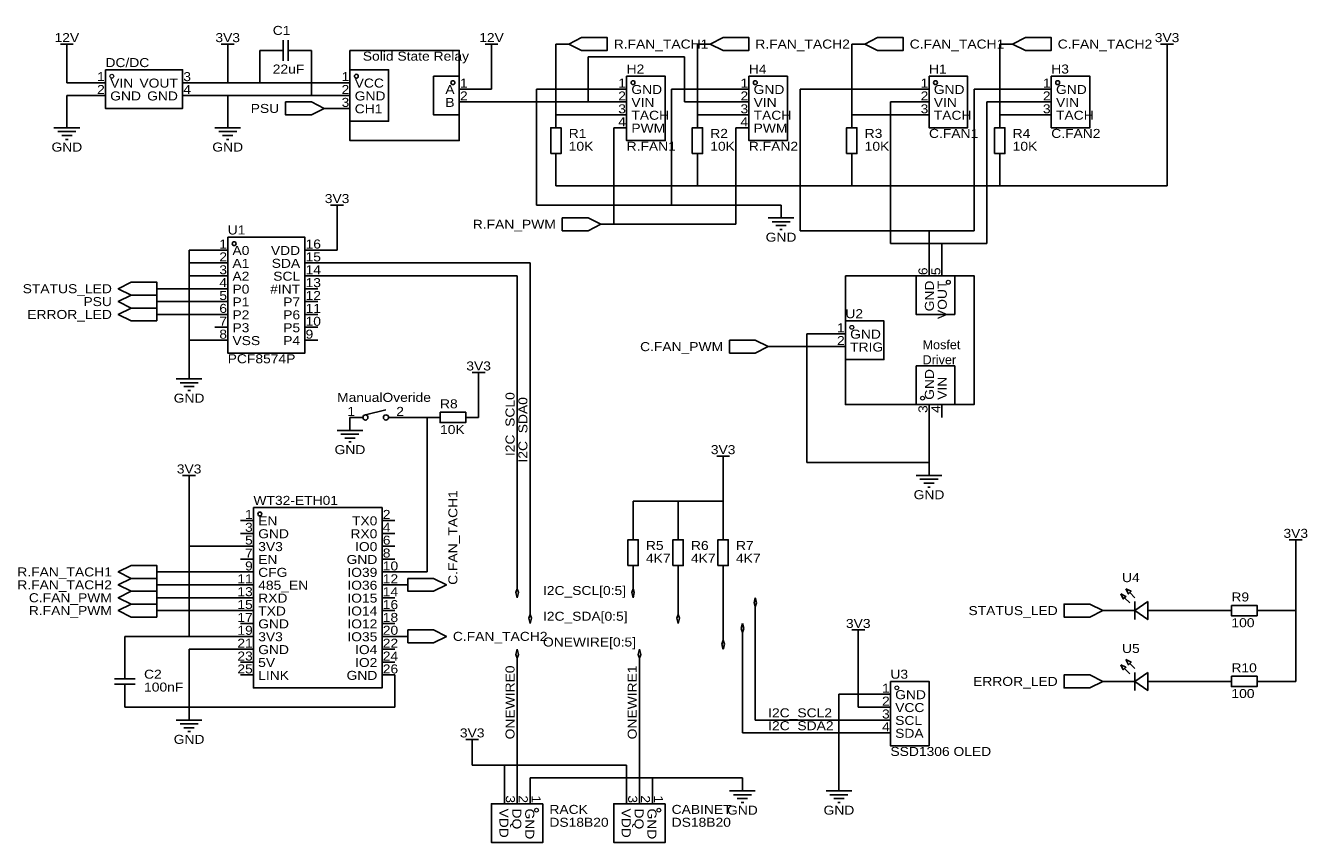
# Model space of a CAD drawing. Header units: millimetres. Extents: x 2 to 255, y 43 to 204.
import ezdxf
from ezdxf.enums import TextEntityAlignment as Align

# ---------------------------------------------------------------- set-up
doc = ezdxf.new("R2010")
doc.units = ezdxf.units.MM
doc.header["$MEASUREMENT"] = 0
doc.styles.get("Standard").update_dxf_attribs({"font": 'arial.ttf'})

msp = doc.modelspace()

# ---------------------------------------------------------------- linework, layer by layer
at = {"color": 1, "true_color": 0xa00000}
for points in [[(8.89, 200.66), (11.43, 200.66)], [(10.16, 200.66), (10.16, 199.39)], [(40.64, 200.66), (43.18, 200.66)], [(41.91, 200.66), (41.91, 199.39)], [(52.83, 197.36), (52.83, 201.42)], [(53.85, 201.42), (53.85, 197.36)], [(92.71, 200.66), (95.25, 200.66)], [(93.98, 200.66), (93.98, 199.39)], [(226.06, 200.66), (228.6, 200.66)], [(227.33, 200.66), (227.33, 199.39)], [(50.8, 199.39), (52.83, 199.39)], [(53.85, 199.39), (55.88, 199.39)], [(7.62, 184.15), (12.7, 184.15)], [(8.38, 183.39), (11.94, 183.39)], [(9.14, 182.63), (11.18, 182.63)], [(39.37, 184.15), (44.45, 184.15)], [(40.13, 183.39), (43.69, 183.39)], [(40.89, 182.63), (42.93, 182.63)], [(9.91, 181.86), (10.41, 181.86)], [(41.66, 181.86), (42.16, 181.86)], [(62.23, 168.91), (64.77, 168.91)], [(63.5, 168.91), (63.5, 167.64)], [(148.59, 166.37), (153.67, 166.37)], [(149.35, 165.61), (152.91, 165.61)], [(150.11, 164.85), (152.15, 164.85)], [(150.88, 164.08), (151.38, 164.08)], [(31.75, 134.62), (36.83, 134.62)], [(90.17, 135.89), (92.71, 135.89)], [(91.44, 135.89), (91.44, 134.62)], [(32.51, 133.86), (36.07, 133.86)], [(33.27, 133.1), (35.31, 133.1)], [(34.04, 132.33), (34.54, 132.33)], [(73.15, 128.52), (69.09, 127.51)], [(63.5, 124.46), (68.58, 124.46)], [(64.26, 123.7), (67.82, 123.7)], [(65.02, 122.94), (67.06, 122.94)], [(65.79, 122.17), (66.29, 122.17)], [(138.43, 119.38), (140.97, 119.38)], [(139.7, 119.38), (139.7, 118.11)], [(33.02, 115.57), (35.56, 115.57)], [(34.29, 115.57), (34.29, 114.3)], [(177.8, 115.57), (182.88, 115.57)], [(178.56, 114.81), (182.12, 114.81)], [(179.32, 114.05), (181.36, 114.05)], [(180.09, 113.28), (180.59, 113.28)], [(251.46, 102.87), (254, 102.87)], [(252.73, 102.87), (252.73, 101.6)], [(219.96, 90.42), (218.95, 91.44)], [(220.98, 91.44), (219.96, 92.46)], [(220.98, 88.9), (219.71, 88.9)], [(220.98, 90.68), (220.98, 87.12)], [(224.79, 88.9), (223.52, 88.9)], [(165.1, 85.09), (167.64, 85.09)], [(166.37, 85.09), (166.37, 83.82)], [(220.98, 77.47), (219.96, 78.49)], [(21.59, 75.44), (21.59, 77.47)], [(219.96, 76.45), (218.95, 77.47)], [(220.98, 76.71), (220.98, 73.15)], [(19.56, 75.44), (23.62, 75.44)], [(23.62, 74.42), (19.56, 74.42)], [(21.59, 72.39), (21.59, 74.42)], [(220.98, 74.93), (219.71, 74.93)], [(224.79, 74.93), (223.52, 74.93)], [(31.75, 67.31), (36.83, 67.31)], [(32.51, 66.55), (36.07, 66.55)], [(33.27, 65.79), (35.31, 65.79)], [(34.04, 65.02), (34.54, 65.02)], [(88.9, 63.5), (91.44, 63.5)], [(90.17, 63.5), (90.17, 62.23)], [(140.97, 53.34), (146.05, 53.34)], [(160.02, 53.34), (165.1, 53.34)], [(141.73, 52.58), (145.29, 52.58)], [(142.49, 51.82), (144.53, 51.82)], [(143.26, 51.05), (143.76, 51.05)], [(160.78, 52.58), (164.34, 52.58)], [(161.54, 51.82), (163.58, 51.82)], [(162.31, 51.05), (162.81, 51.05)]]:
    msp.add_lwpolyline(points, dxfattribs=at)
at = {"color": 1, "true_color": 0x880000}
for points in [[(106.68, 200.66), (109.22, 200.66)], [(134.62, 200.66), (137.16, 200.66)], [(165.1, 200.66), (167.64, 200.66)], [(194.31, 200.66), (196.85, 200.66)], [(10.16, 198.12), (10.16, 199.39)], [(41.91, 198.12), (41.91, 199.39)], [(48.26, 199.39), (50.8, 199.39)], [(58.42, 199.39), (55.88, 199.39)], [(93.98, 198.12), (93.98, 199.39)], [(227.33, 198.12), (227.33, 199.39)], [(15.24, 193.04), (17.78, 193.04)], [(35.56, 193.04), (33.02, 193.04)], [(63.5, 193.04), (66.04, 193.04)], [(15.24, 190.5), (17.78, 190.5)], [(35.56, 190.5), (33.02, 190.5)], [(63.5, 190.5), (66.04, 190.5)], [(90.17, 191.77), (87.63, 191.77)], [(118.11, 191.77), (120.65, 191.77)], [(142.24, 191.77), (144.78, 191.77)], [(177.8, 191.77), (180.34, 191.77)], [(201.93, 191.77), (204.47, 191.77)], [(63.5, 187.96), (60.96, 187.96)], [(63.5, 187.96), (66.04, 187.96)], [(90.17, 189.23), (87.63, 189.23)], [(118.11, 189.23), (120.65, 189.23)], [(142.24, 189.23), (144.78, 189.23)], [(177.8, 189.23), (180.34, 189.23)], [(201.93, 189.23), (204.47, 189.23)], [(10.16, 186.69), (10.16, 184.15)], [(41.91, 186.69), (41.91, 184.15)], [(106.68, 186.69), (106.68, 184.15)], [(118.11, 186.69), (120.65, 186.69)], [(134.62, 186.69), (134.62, 184.15)], [(142.24, 186.69), (144.78, 186.69)], [(165.1, 186.69), (165.1, 184.15)], [(177.8, 186.69), (180.34, 186.69)], [(194.31, 186.69), (194.31, 184.15)], [(201.93, 186.69), (204.47, 186.69)], [(118.11, 184.15), (120.65, 184.15)], [(142.24, 184.15), (144.78, 184.15)], [(106.68, 176.53), (106.68, 179.07)], [(134.62, 176.53), (134.62, 179.07)], [(165.1, 176.53), (165.1, 179.07)], [(194.31, 176.53), (194.31, 179.07)], [(63.5, 166.37), (63.5, 167.64)], [(151.13, 168.91), (151.13, 166.37)], [(118.11, 165.1), (115.57, 165.1)], [(39.37, 160.02), (41.91, 160.02)], [(59.69, 160.02), (57.15, 160.02)], [(39.37, 157.48), (41.91, 157.48)], [(59.69, 157.48), (57.15, 157.48)], [(180.34, 157.48), (180.34, 154.94)], [(182.88, 157.48), (182.88, 154.94)], [(39.37, 154.94), (41.91, 154.94)], [(59.69, 154.94), (57.15, 154.94)], [(30.48, 152.4), (27.94, 152.4)], [(39.37, 152.4), (41.91, 152.4)], [(59.69, 152.4), (57.15, 152.4)], [(30.48, 149.86), (27.94, 149.86)], [(39.37, 149.86), (41.91, 149.86)], [(59.69, 149.86), (57.15, 149.86)], [(30.48, 147.32), (27.94, 147.32)], [(39.37, 147.32), (41.91, 147.32)], [(59.69, 147.32), (57.15, 147.32)], [(39.37, 144.78), (41.91, 144.78)], [(59.69, 144.78), (57.15, 144.78)], [(39.37, 142.24), (41.91, 142.24)], [(59.69, 142.24), (57.15, 142.24)], [(161.29, 143.51), (163.83, 143.51)], [(151.13, 140.97), (148.59, 140.97)], [(161.29, 140.97), (163.83, 140.97)], [(34.29, 137.16), (34.29, 134.62)], [(91.44, 133.35), (91.44, 134.62)], [(180.34, 127), (180.34, 129.54)], [(182.88, 127), (182.88, 129.54)], [(66.04, 127), (68.58, 127)], [(66.04, 127), (66.04, 124.46)], [(76.2, 127), (73.66, 127)], [(81.28, 127), (83.82, 127)], [(91.44, 127), (88.9, 127)], [(139.7, 116.84), (139.7, 118.11)], [(180.34, 118.11), (180.34, 115.57)], [(34.29, 113.03), (34.29, 114.3)], [(44.45, 106.68), (46.99, 106.68)], [(74.93, 106.68), (72.39, 106.68)], [(44.45, 104.14), (46.99, 104.14)], [(74.93, 104.14), (72.39, 104.14)], [(121.92, 105.41), (121.92, 102.87)], [(130.81, 105.41), (130.81, 102.87)], [(139.7, 105.41), (139.7, 102.87)], [(44.45, 101.6), (46.99, 101.6)], [(74.93, 101.6), (72.39, 101.6)], [(252.73, 100.33), (252.73, 101.6)], [(44.45, 99.06), (46.99, 99.06)], [(74.93, 99.06), (72.39, 99.06)], [(30.48, 96.52), (27.94, 96.52)], [(44.45, 96.52), (46.99, 96.52)], [(74.93, 96.52), (72.39, 96.52)], [(121.92, 95.25), (121.92, 97.79)], [(130.81, 95.25), (130.81, 97.79)], [(139.7, 95.25), (139.7, 97.79)], [(30.48, 93.98), (27.94, 93.98)], [(44.45, 93.98), (46.99, 93.98)], [(74.93, 93.98), (72.39, 93.98)], [(74.93, 93.98), (77.47, 93.98)], [(30.48, 91.44), (27.94, 91.44)], [(44.45, 91.44), (46.99, 91.44)], [(74.93, 91.44), (72.39, 91.44)], [(30.48, 88.9), (27.94, 88.9)], [(44.45, 88.9), (46.99, 88.9)], [(74.93, 88.9), (72.39, 88.9)], [(217.17, 88.9), (214.63, 88.9)], [(217.17, 88.9), (219.71, 88.9)], [(227.33, 88.9), (224.79, 88.9)], [(237.49, 88.9), (240.03, 88.9)], [(247.65, 88.9), (245.11, 88.9)], [(44.45, 86.36), (46.99, 86.36)], [(74.93, 86.36), (72.39, 86.36)], [(44.45, 83.82), (46.99, 83.82)], [(74.93, 83.82), (72.39, 83.82)], [(74.93, 83.82), (77.47, 83.82)], [(166.37, 82.55), (166.37, 83.82)], [(44.45, 81.28), (46.99, 81.28)], [(74.93, 81.28), (72.39, 81.28)], [(21.59, 80.01), (21.59, 77.47)], [(44.45, 78.74), (46.99, 78.74)], [(74.93, 78.74), (72.39, 78.74)], [(44.45, 76.2), (46.99, 76.2)], [(74.93, 76.2), (72.39, 76.2)], [(217.17, 74.93), (214.63, 74.93)], [(217.17, 74.93), (219.71, 74.93)], [(227.33, 74.93), (224.79, 74.93)], [(237.49, 74.93), (240.03, 74.93)], [(247.65, 74.93), (245.11, 74.93)], [(21.59, 69.85), (21.59, 72.39)], [(170.18, 72.39), (172.72, 72.39)], [(34.29, 69.85), (34.29, 67.31)], [(170.18, 69.85), (172.72, 69.85)], [(170.18, 67.31), (172.72, 67.31)], [(170.18, 64.77), (172.72, 64.77)], [(90.17, 60.96), (90.17, 62.23)], [(143.51, 55.88), (143.51, 53.34)], [(162.56, 55.88), (162.56, 53.34)], [(96.52, 53.34), (96.52, 50.8)], [(99.06, 53.34), (99.06, 50.8)], [(101.6, 53.34), (101.6, 50.8)], [(120.65, 53.34), (120.65, 50.8)], [(123.19, 53.34), (123.19, 50.8)], [(125.73, 53.34), (125.73, 50.8)]]:
    msp.add_lwpolyline(points, dxfattribs=at)
at = {"color": 1, "true_color": 0x008800}
for points in [[(106.68, 186.69), (106.68, 200.66)], [(134.62, 200.66), (134.62, 186.69)], [(165.1, 186.69), (165.1, 200.66)], [(194.31, 200.66), (194.31, 186.69)], [(10.16, 193.04), (10.16, 198.12)], [(41.91, 198.12), (41.91, 193.04)], [(48.26, 199.39), (48.26, 193.04)], [(58.42, 199.39), (58.42, 190.5)], [(93.98, 198.12), (93.98, 191.77)], [(113.03, 198.12), (113.03, 189.23)], [(132.08, 198.12), (113.03, 198.12)], [(132.08, 189.23), (132.08, 198.12)], [(227.33, 172.72), (227.33, 198.12)], [(15.24, 193.04), (10.16, 193.04)], [(35.56, 193.04), (41.91, 193.04)], [(41.91, 193.04), (48.26, 193.04)], [(63.5, 193.04), (48.26, 193.04)], [(10.16, 190.5), (15.24, 190.5)], [(10.16, 186.69), (10.16, 190.5)], [(35.56, 190.5), (41.91, 190.5)], [(41.91, 186.69), (41.91, 190.5)], [(41.91, 190.5), (58.42, 190.5)], [(63.5, 190.5), (58.42, 190.5)], [(93.98, 191.77), (90.17, 191.77)], [(102.87, 191.77), (102.87, 168.91)], [(118.11, 191.77), (102.87, 191.77)], [(129.54, 191.77), (142.24, 191.77)], [(129.54, 191.77), (129.54, 168.91)], [(154.94, 163.83), (154.94, 191.77)], [(154.94, 191.77), (177.8, 191.77)], [(189.23, 191.77), (201.93, 191.77)], [(189.23, 163.83), (189.23, 191.77)], [(90.17, 189.23), (113.03, 189.23)], [(118.11, 189.23), (113.03, 189.23)], [(132.08, 189.23), (142.24, 189.23)], [(172.72, 161.29), (172.72, 189.23)], [(172.72, 189.23), (177.8, 189.23)], [(191.77, 189.23), (191.77, 161.29)], [(201.93, 189.23), (191.77, 189.23)], [(106.68, 186.69), (118.11, 186.69)], [(142.24, 186.69), (134.62, 186.69)], [(165.1, 186.69), (177.8, 186.69)], [(194.31, 186.69), (201.93, 186.69)], [(118.11, 165.1), (118.11, 184.15)], [(142.24, 184.15), (142.24, 165.1)], [(106.68, 172.72), (106.68, 176.53)], [(134.62, 172.72), (134.62, 176.53)], [(165.1, 172.72), (165.1, 176.53)], [(194.31, 176.53), (194.31, 172.72)], [(106.68, 172.72), (134.62, 172.72)], [(134.62, 172.72), (165.1, 172.72)], [(165.1, 172.72), (194.31, 172.72)], [(227.33, 172.72), (194.31, 172.72)], [(102.87, 168.91), (129.54, 168.91)], [(129.54, 168.91), (151.13, 168.91)], [(63.5, 166.37), (63.5, 160.02)], [(142.24, 165.1), (118.11, 165.1)], [(180.34, 163.83), (154.94, 163.83)], [(180.34, 163.83), (189.23, 163.83)], [(180.34, 157.48), (180.34, 163.83)], [(34.29, 160.02), (34.29, 157.48)], [(39.37, 160.02), (34.29, 160.02)], [(59.69, 160.02), (63.5, 160.02)], [(182.88, 161.29), (172.72, 161.29)], [(191.77, 161.29), (182.88, 161.29)], [(182.88, 161.29), (182.88, 157.48)], [(34.29, 157.48), (34.29, 154.94)], [(39.37, 157.48), (34.29, 157.48)], [(101.6, 157.48), (59.69, 157.48)], [(101.6, 157.48), (101.6, 88.9)], [(34.29, 142.24), (34.29, 154.94)], [(34.29, 154.94), (39.37, 154.94)], [(99.06, 154.94), (59.69, 154.94)], [(99.06, 93.98), (99.06, 154.94)], [(30.48, 152.4), (39.37, 152.4)], [(30.48, 149.86), (39.37, 149.86)], [(30.48, 147.32), (39.37, 147.32)], [(34.29, 142.24), (39.37, 142.24)], [(34.29, 137.16), (34.29, 142.24)], [(156.21, 118.11), (156.21, 143.51)], [(156.21, 143.51), (161.29, 143.51)], [(151.13, 140.97), (161.29, 140.97)], [(91.44, 127), (91.44, 133.35)], [(81.28, 127), (76.2, 127)], [(81.28, 96.52), (81.28, 127)], [(180.34, 127), (180.34, 118.11)], [(139.7, 110.49), (139.7, 116.84)], [(180.34, 118.11), (156.21, 118.11)], [(34.29, 101.6), (34.29, 113.03)], [(121.92, 110.49), (130.81, 110.49)], [(121.92, 110.49), (121.92, 105.41)], [(139.7, 110.49), (130.81, 110.49)], [(130.81, 105.41), (130.81, 110.49)], [(139.7, 105.41), (139.7, 110.49)], [(34.29, 101.6), (34.29, 83.82)], [(34.29, 101.6), (44.45, 101.6)], [(252.73, 88.9), (252.73, 100.33)], [(44.45, 96.52), (30.48, 96.52)], [(74.93, 96.52), (81.28, 96.52)], [(30.48, 93.98), (44.45, 93.98)], [(99.06, 93.98), (99.06, 93.22)], [(121.92, 95.25), (121.92, 93.98)], [(121.92, 93.98), (121.92, 93.22)], [(130.81, 95.25), (130.81, 88.9)], [(139.7, 95.25), (139.7, 83.82)], [(30.48, 91.44), (44.45, 91.44)], [(99.06, 93.22), (98.81, 92.46)], [(98.81, 92.46), (99.06, 91.44)], [(99.31, 92.46), (99.06, 93.22)], [(99.06, 91.44), (99.31, 92.46)], [(121.92, 93.22), (121.67, 92.46)], [(121.67, 92.46), (121.92, 91.44)], [(122.17, 92.46), (121.92, 93.22)], [(121.92, 91.44), (122.17, 92.46)], [(145.8, 90.42), (146.05, 91.44)], [(146.05, 91.44), (146.3, 90.42)], [(44.45, 88.9), (30.48, 88.9)], [(101.6, 88.9), (101.6, 88.14)], [(130.81, 88.9), (130.81, 88.14)], [(146.05, 89.66), (145.8, 90.42)], [(146.3, 90.42), (146.05, 89.66)], [(146.05, 88.9), (146.05, 89.66)], [(146.05, 67.31), (146.05, 88.9)], [(227.33, 88.9), (237.49, 88.9)], [(247.65, 88.9), (252.73, 88.9)], [(252.73, 74.93), (252.73, 88.9)], [(101.6, 88.14), (101.35, 87.38)], [(101.35, 87.38), (101.6, 86.36)], [(101.85, 87.38), (101.6, 88.14)], [(101.6, 86.36), (101.85, 87.38)], [(130.81, 88.14), (130.56, 87.38)], [(130.56, 87.38), (130.81, 86.36)], [(131.06, 87.38), (130.81, 88.14)], [(130.81, 86.36), (131.06, 87.38)], [(143.26, 85.34), (143.51, 86.36)], [(143.51, 86.36), (143.76, 85.34)], [(34.29, 83.82), (21.59, 83.82)], [(21.59, 83.82), (21.59, 80.01)], [(34.29, 83.82), (44.45, 83.82)], [(139.7, 83.82), (139.7, 83.06)], [(143.51, 84.58), (143.26, 85.34)], [(143.76, 85.34), (143.51, 84.58)], [(143.51, 83.82), (143.51, 84.58)], [(143.51, 64.77), (143.51, 83.82)], [(34.29, 81.28), (44.45, 81.28)], [(34.29, 69.85), (34.29, 81.28)], [(98.81, 80.26), (99.06, 81.28)], [(99.06, 81.28), (99.31, 80.26)], [(122.94, 80.26), (123.19, 81.28)], [(123.19, 81.28), (123.44, 80.26)], [(139.7, 83.06), (139.45, 82.3)], [(139.45, 82.3), (139.7, 81.28)], [(139.95, 82.3), (139.7, 83.06)], [(139.7, 81.28), (139.95, 82.3)], [(166.37, 82.55), (166.37, 69.85)], [(99.06, 79.5), (98.81, 80.26)], [(99.31, 80.26), (99.06, 79.5)], [(99.06, 78.74), (99.06, 79.5)], [(99.06, 53.34), (99.06, 78.74)], [(123.19, 79.5), (122.94, 80.26)], [(123.44, 80.26), (123.19, 79.5)], [(123.19, 78.74), (123.19, 79.5)], [(123.19, 53.34), (123.19, 78.74)], [(74.93, 76.2), (74.93, 69.85)], [(227.33, 74.93), (237.49, 74.93)], [(247.65, 74.93), (252.73, 74.93)], [(162.56, 55.88), (162.56, 72.39)], [(162.56, 72.39), (170.18, 72.39)], [(21.59, 69.85), (34.29, 69.85)], [(74.93, 69.85), (34.29, 69.85)], [(166.37, 69.85), (170.18, 69.85)], [(146.05, 67.31), (170.18, 67.31)], [(143.51, 64.77), (170.18, 64.77)], [(90.17, 58.42), (90.17, 60.96)], [(90.17, 58.42), (96.52, 58.42)], [(96.52, 58.42), (96.52, 53.34)], [(96.52, 58.42), (120.65, 58.42)], [(120.65, 53.34), (120.65, 58.42)], [(125.73, 55.88), (101.6, 55.88)], [(101.6, 55.88), (101.6, 53.34)], [(125.73, 53.34), (125.73, 55.88)], [(125.73, 55.88), (143.51, 55.88)]]:
    msp.add_lwpolyline(points, dxfattribs=at)
at = {"color": 1, "true_color": 0xa00000}
for points in [[(109.22, 200.66), (111.76, 199.39), (116.84, 199.39), (116.84, 201.93), (111.76, 201.93)], [(137.16, 200.66), (139.7, 199.39), (144.78, 199.39), (144.78, 201.93), (139.7, 201.93)], [(167.64, 200.66), (170.18, 199.39), (175.26, 199.39), (175.26, 201.93), (170.18, 201.93)], [(196.85, 200.66), (199.39, 199.39), (204.47, 199.39), (204.47, 201.93), (199.39, 201.93)], [(17.78, 195.58), (33.02, 195.58), (33.02, 187.96), (17.78, 187.96)], [(66.04, 195.58), (73.66, 195.58), (73.66, 185.42), (66.04, 185.42)], [(87.63, 186.69), (82.55, 186.69), (82.55, 194.31), (87.63, 194.31)], [(120.65, 194.31), (128.27, 194.31), (128.27, 181.61), (120.65, 181.61)], [(144.78, 194.31), (152.4, 194.31), (152.4, 181.61), (144.78, 181.61)], [(180.34, 194.31), (187.96, 194.31), (187.96, 184.15), (180.34, 184.15)], [(204.47, 194.31), (212.09, 194.31), (212.09, 184.15), (204.47, 184.15)], [(60.96, 187.96), (58.42, 189.23), (53.34, 189.23), (53.34, 186.69), (58.42, 186.69)], [(105.66, 179.07), (105.66, 184.15), (107.7, 184.15), (107.7, 179.07)], [(133.6, 179.07), (133.6, 184.15), (135.64, 184.15), (135.64, 179.07)], [(164.08, 179.07), (164.08, 184.15), (166.12, 184.15), (166.12, 179.07)], [(193.29, 179.07), (193.29, 184.15), (195.33, 184.15), (195.33, 179.07)], [(115.57, 165.1), (113.03, 166.37), (107.95, 166.37), (107.95, 163.83), (113.03, 163.83)], [(41.91, 162.56), (57.15, 162.56), (57.15, 139.7), (41.91, 139.7)], [(163.83, 154.94), (189.23, 154.94), (189.23, 129.54), (163.83, 129.54)], [(177.8, 154.94), (185.42, 154.94), (185.42, 147.32), (177.8, 147.32)], [(27.94, 151.13), (22.86, 151.13), (20.32, 152.4), (22.86, 153.67), (27.94, 153.67)], [(27.94, 148.59), (22.86, 148.59), (20.32, 149.86), (22.86, 151.13), (27.94, 151.13)], [(27.94, 146.05), (22.86, 146.05), (20.32, 147.32), (22.86, 148.59), (27.94, 148.59)], [(163.83, 146.05), (171.45, 146.05), (171.45, 138.43), (163.83, 138.43)], [(148.59, 140.97), (146.05, 142.24), (140.97, 142.24), (140.97, 139.7), (146.05, 139.7)], [(177.8, 137.16), (185.42, 137.16), (185.42, 129.54), (177.8, 129.54)], [(83.82, 128.02), (88.9, 128.02), (88.9, 125.98), (83.82, 125.98)], [(46.99, 109.22), (72.39, 109.22), (72.39, 73.66), (46.99, 73.66)], [(120.9, 97.79), (120.9, 102.87), (122.94, 102.87), (122.94, 97.79)], [(129.79, 97.79), (129.79, 102.87), (131.83, 102.87), (131.83, 97.79)], [(138.68, 97.79), (138.68, 102.87), (140.72, 102.87), (140.72, 97.79)], [(27.94, 95.25), (22.86, 95.25), (20.32, 96.52), (22.86, 97.79), (27.94, 97.79)], [(27.94, 92.71), (22.86, 92.71), (20.32, 93.98), (22.86, 95.25), (27.94, 95.25)], [(77.47, 95.25), (82.55, 95.25), (85.09, 93.98), (82.55, 92.71), (77.47, 92.71)], [(27.94, 90.17), (22.86, 90.17), (20.32, 91.44), (22.86, 92.71), (27.94, 92.71)], [(218.19, 92.2), (219.2, 91.69), (218.69, 91.19)], [(219.2, 93.22), (220.22, 92.71), (219.71, 92.2)], [(27.94, 87.63), (22.86, 87.63), (20.32, 88.9), (22.86, 90.17), (27.94, 90.17)], [(214.63, 88.9), (212.09, 90.17), (207.01, 90.17), (207.01, 87.63), (212.09, 87.63)], [(223.52, 90.68), (220.98, 88.9), (223.52, 87.12)], [(240.03, 89.92), (245.11, 89.92), (245.11, 87.88), (240.03, 87.88)], [(77.47, 85.09), (82.55, 85.09), (85.09, 83.82), (82.55, 82.55), (77.47, 82.55)], [(219.2, 79.25), (220.22, 78.74), (219.71, 78.23)], [(214.63, 74.93), (212.09, 76.2), (207.01, 76.2), (207.01, 73.66), (212.09, 73.66)], [(218.19, 78.23), (219.2, 77.72), (218.69, 77.22)], [(223.52, 76.71), (220.98, 74.93), (223.52, 73.15)], [(240.03, 75.95), (245.11, 75.95), (245.11, 73.91), (240.03, 73.91)], [(172.72, 74.93), (180.34, 74.93), (180.34, 62.23), (172.72, 62.23)], [(104.14, 50.8), (104.14, 43.18), (93.98, 43.18), (93.98, 50.8)], [(128.27, 50.8), (128.27, 43.18), (118.11, 43.18), (118.11, 50.8)]]:
    msp.add_lwpolyline(points, close=True, dxfattribs=at)
at = {"color": 1, "true_color": 0x000000}
msp.add_lwpolyline([(66.04, 199.39), (87.63, 199.39), (87.63, 181.61), (66.04, 181.61)], close=True, dxfattribs=at)
at = {"color": 1, "lineweight": 0, "true_color": 0xa00000}
for centre in [(19.05, 194.31), (184.15, 153.67), (165.1, 144.78), (179.07, 130.81), (173.99, 73.66), (102.87, 49.53), (127, 49.53)]:
    msp.add_circle(centre, 0.381, dxfattribs=at)
at = {"true_color": 0x000000}
for centre, major_axis in [((67.31, 194.31), (0, 0.381)), ((86.36, 193.04), (0, 0.381)), ((121.92, 193.04), (0, 0.381)), ((146.05, 193.04), (0, 0.381)), ((181.61, 193.04), (0, 0.381)), ((205.74, 193.04), (0, 0.381)), ((43.18, 161.29), (0, 0.381)), ((69.09, 127), (0, 0.508)), ((73.15, 127), (0, 0.508)), ((48.26, 107.95), (0, 0.381))]:
    msp.add_ellipse(centre, major_axis=major_axis, ratio=1, dxfattribs=at)

# ---------------------------------------------------------------- texts
at = {"color": 1, "true_color": 0x000080, "width": 1.1}
for s, p in [('12V', (10.16, 201.93)), ('3V3', (41.91, 201.93)), ('12V', (93.98, 201.93)), ('3V3', (227.33, 201.93)), ('GND', (10.16, 180.34)), ('GND', (41.91, 180.34)), ('3V3', (63.5, 170.18)), ('GND', (151.13, 162.56)), ('3V3', (91.44, 137.16)), ('GND', (34.29, 130.81)), ('GND', (66.04, 120.65)), ('3V3', (139.7, 120.65)), ('3V3', (34.29, 116.84)), ('GND', (180.34, 111.76)), ('3V3', (252.73, 104.14)), ('3V3', (166.37, 86.36)), ('GND', (34.29, 63.5)), ('3V3', (90.17, 64.77)), ('GND', (143.51, 49.53)), ('GND', (162.56, 49.53))]:
    msp.add_text(s, height=1.778, dxfattribs=at).set_placement(p, align=Align.MIDDLE_CENTER)
at = {"color": 1, "true_color": 0x0000ff, "width": 1.1}
for s, p in [('C1', (50.8, 201.93)), ('Solid State Relay', (68.58, 196.85)), ('22uF', (50.8, 194.31)), ('R1', (109.22, 181.61)), ('R2', (137.16, 181.61)), ('R3', (167.64, 181.61)), ('C.FAN1', (180.34, 181.61)), ('R4', (196.85, 181.61)), ('C.FAN2', (204.47, 181.61)), ('10K', (109.22, 179.07)), ('R.FAN1', (120.65, 179.07)), ('10K', (137.16, 179.07)), ('R.FAN2', (144.78, 179.07)), ('10K', (167.64, 179.07)), ('10K', (196.85, 179.07)), ('PCF8574P', (41.91, 137.16)), ('R8', (83.82, 128.27)), ('10K', (83.82, 123.19)), ('WT32-ETH01', (46.99, 109.22)), ('R5', (124.46, 100.33)), ('R6', (133.35, 100.33)), ('R7', (142.24, 100.33)), ('4K7', (124.46, 97.79)), ('4K7', (133.35, 97.79)), ('4K7', (142.24, 97.79)), ('I2C_SCL[0:5]', (104.14, 91.44)), ('R9', (240.03, 90.17)), ('I2C_SDA[0:5]', (104.14, 86.36)), ('100', (240.03, 85.09)), ('ONEWIRE[0:5]', (104.14, 81.28)), ('R10', (240.03, 76.2)), ('C2', (25.4, 74.93)), ('100nF', (25.4, 72.39)), ('100', (240.03, 71.12)), ('I2C_SCL2', (148.59, 67.31)), ('I2C_SDA2', (148.59, 64.77)), ('SSD1306 OLED', (172.72, 59.69)), ('DS18B20', (105.41, 45.72)), ('DS18B20', (129.54, 45.72))]:
    msp.add_text(s, height=1.778, dxfattribs=at).set_placement(p, align=Align.BOTTOM_LEFT)
at = {"color": 1, "true_color": 0x000080, "width": 1.1}
for s, p in [('R.FAN_TACH1', (118.11, 200.66)), ('R.FAN_TACH2', (146.05, 200.66)), ('C.FAN_TACH1', (176.53, 200.66)), ('C.FAN_TACH2', (205.74, 200.66)), ('C.FAN_TACH2', (86.36, 83.82))]:
    msp.add_text(s, height=1.778, dxfattribs=at).set_placement(p, align=Align.MIDDLE_LEFT)
for s, p in [('DC/DC', (17.78, 195.58)), ('H2', (120.65, 194.31)), ('H4', (144.78, 194.31)), ('H1', (180.34, 194.31)), ('H3', (204.47, 194.31)), ('U1', (41.91, 162.56)), ('U2', (163.83, 146.05)), ('ManualOveride', (63.5, 129.54)), ('U4', (218.44, 93.98)), ('U5', (218.44, 80.01)), ('U3', (172.72, 74.93)), ('RACK', (105.41, 48.26)), ('CABINET', (129.54, 48.26))]:
    msp.add_text(s, height=1.778, dxfattribs=at).set_placement(p, align=Align.BOTTOM_LEFT)
at = {"color": 1, "true_color": 0x000000, "width": 1.1}
for s, height, p in [('1', 1.78, (17.65, 192.81)), ('1', 1.78, (65.91, 192.81)), ('2', 1.78, (17.65, 190.27)), ('VOUT', 1.778, (32.08, 191.54)), ('2', 1.78, (65.91, 190.27)), ('A', 1.78, (86.69, 190.27)), ('1', 1.78, (120.52, 191.54)), ('1', 1.78, (144.65, 191.54)), ('1', 1.78, (180.21, 191.54)), ('1', 1.78, (204.34, 191.54)), ('GND', 1.778, (32.08, 189)), ('3', 1.78, (65.91, 187.73)), ('B', 1.78, (86.69, 187.73)), ('2', 1.78, (120.52, 189)), ('2', 1.78, (144.65, 189)), ('2', 1.78, (180.21, 189)), ('2', 1.78, (204.34, 189)), ('3', 1.78, (120.52, 186.46)), ('3', 1.78, (144.65, 186.46)), ('3', 1.78, (180.21, 186.46)), ('3', 1.78, (204.34, 186.46)), ('4', 1.78, (120.52, 183.92)), ('4', 1.78, (144.65, 183.92)), ('1', 1.78, (41.78, 159.79)), ('2', 1.78, (41.78, 157.25)), ('VDD', 1.778, (56.21, 158.52)), ('3', 1.78, (41.78, 154.71)), ('SDA', 1.778, (56.21, 155.98)), ('4', 1.78, (41.78, 152.17)), ('SCL', 1.778, (56.21, 153.44)), ('5', 1.78, (41.78, 149.63)), ('#INT', 1.778, (56.21, 150.9)), ('6', 1.78, (41.78, 147.09)), ('P7', 1.778, (56.21, 148.36)), ('7', 1.78, (41.78, 144.55)), ('P6', 1.778, (56.21, 145.82)), ('8', 1.78, (41.78, 142.01)), ('P5', 1.778, (56.21, 143.28)), ('1', 1.78, (163.7, 143.28)), ('P4', 1.778, (56.21, 140.74)), ('2', 1.78, (163.7, 140.74)), ('1', 1.78, (67.06, 126.77)), ('1', 1.78, (46.86, 106.45)), ('3', 1.78, (46.86, 103.91)), ('TX0', 1.778, (71.45, 105.18)), ('5', 1.78, (46.86, 101.37)), ('RX0', 1.778, (71.45, 102.64)), ('7', 1.78, (46.86, 98.83)), ('IO0', 1.778, (71.45, 100.1)), ('9', 1.78, (46.86, 96.29)), ('GND', 1.778, (71.45, 97.56)), ('11', 1.778, (46.86, 93.75)), ('IO39', 1.778, (71.45, 95.02)), ('13', 1.778, (46.86, 91.21)), ('IO36', 1.778, (71.45, 92.48)), ('IO15', 1.778, (71.45, 89.94)), ('15', 1.778, (46.86, 88.67)), ('IO14', 1.778, (71.45, 87.4)), ('17', 1.778, (46.86, 86.13)), ('IO12', 1.778, (71.45, 84.86)), ('19', 1.778, (46.86, 83.59)), ('IO35', 1.778, (71.45, 82.32)), ('21', 1.778, (46.86, 81.05)), ('IO4', 1.778, (71.45, 79.78)), ('23', 1.778, (46.86, 78.51)), ('IO2', 1.778, (71.45, 77.24)), ('25', 1.778, (46.86, 75.97)), ('GND', 1.778, (71.45, 74.7)), ('1', 1.78, (172.59, 72.16)), ('2', 1.78, (172.59, 69.62)), ('3', 1.78, (172.59, 67.08)), ('4', 1.78, (172.59, 64.54))]:
    msp.add_text(s, height=height, dxfattribs=at).set_placement(p, align=Align.BOTTOM_RIGHT)
for s, height, p in [('3', 1.78, (33.15, 192.81)), ('VIN', 1.778, (18.72, 191.54)), ('4', 1.78, (33.15, 190.27)), ('VCC', 1.778, (66.98, 191.54)), ('1', 1.78, (87.76, 191.54)), ('GND', 1.778, (121.59, 190.27)), ('GND', 1.778, (145.72, 190.27)), ('GND', 1.778, (181.28, 190.27)), ('GND', 1.778, (205.41, 190.27)), ('GND', 1.778, (18.72, 189)), ('GND', 1.778, (66.98, 189)), ('2', 1.78, (87.76, 189)), ('VIN', 1.778, (121.59, 187.73)), ('VIN', 1.778, (145.72, 187.73)), ('VIN', 1.778, (181.28, 187.73)), ('VIN', 1.778, (205.41, 187.73)), ('CH1', 1.778, (66.98, 186.46)), ('TACH', 1.778, (121.59, 185.19)), ('TACH', 1.778, (145.72, 185.19)), ('TACH', 1.778, (181.28, 185.19)), ('TACH', 1.778, (205.41, 185.19)), ('PWM', 1.778, (121.59, 182.65)), ('PWM', 1.778, (145.72, 182.65)), ('16', 1.778, (57.28, 159.79)), ('A0', 1.778, (42.85, 158.52)), ('15', 1.778, (57.28, 157.25)), ('A1', 1.778, (42.85, 155.98)), ('14', 1.778, (57.28, 154.71)), ('A2', 1.778, (42.85, 153.44)), ('13', 1.778, (57.28, 152.17)), ('P0', 1.778, (42.85, 150.9)), ('12', 1.778, (57.28, 149.63)), ('P1', 1.778, (42.85, 148.36)), ('11', 1.778, (57.28, 147.09)), ('P2', 1.778, (42.85, 145.82)), ('10', 1.778, (57.28, 144.55)), ('P3', 1.778, (42.85, 143.28)), ('9', 1.78, (57.28, 142.01)), ('GND', 1.778, (164.77, 142.01)), ('VSS', 1.778, (42.85, 140.74)), ('TRIG', 1.778, (164.77, 139.47)), ('2', 1.78, (75.18, 126.77)), ('2', 1.78, (72.52, 106.45)), ('EN', 1.778, (47.93, 105.18)), ('4', 1.78, (72.52, 103.91)), ('GND', 1.778, (47.93, 102.64)), ('6', 1.78, (72.52, 101.37)), ('3V3', 1.778, (47.93, 100.1)), ('8', 1.78, (72.52, 98.83)), ('EN', 1.778, (47.93, 97.56)), ('10', 1.778, (72.52, 96.29)), ('CFG', 1.778, (47.93, 95.02)), ('12', 1.778, (72.52, 93.75)), ('485_EN', 1.778, (47.93, 92.48)), ('14', 1.778, (72.52, 91.21)), ('RXD', 1.778, (47.93, 89.94)), ('16', 1.778, (72.52, 88.67)), ('TXD', 1.778, (47.93, 87.4)), ('18', 1.778, (72.52, 86.13)), ('GND', 1.778, (47.93, 84.86)), ('3V3', 1.778, (47.93, 82.32)), ('20', 1.778, (72.52, 83.59)), ('GND', 1.778, (47.93, 79.78)), ('22', 1.778, (72.52, 81.05)), ('5V', 1.778, (47.93, 77.24)), ('24', 1.778, (72.52, 78.51)), ('LINK', 1.778, (47.93, 74.7)), ('26', 1.778, (72.52, 75.97)), ('GND', 1.778, (173.66, 70.89)), ('VCC', 1.778, (173.66, 68.35)), ('SCL', 1.778, (173.66, 65.81)), ('SDA', 1.778, (173.66, 63.27))]:
    msp.add_text(s, height=height, dxfattribs=at).set_placement(p, align=Align.BOTTOM_LEFT)
at = {"color": 1, "true_color": 0x000080, "width": 1.1}
for s, p in [('PSU', (52.07, 187.96)), ('R.FAN_PWM', (106.68, 165.1)), ('STATUS_LED', (19.05, 152.4)), ('PSU', (19.05, 149.86)), ('ERROR_LED', (19.05, 147.32)), ('C.FAN_PWM', (139.7, 140.97)), ('R.FAN_TACH1', (19.05, 96.52)), ('R.FAN_TACH2', (19.05, 93.98)), ('C.FAN_PWM', (19.05, 91.44)), ('R.FAN_PWM', (19.05, 88.9)), ('STATUS_LED', (205.74, 88.9)), ('ERROR_LED', (205.74, 74.93))]:
    msp.add_text(s, height=1.778, dxfattribs=at).set_placement(p, align=Align.MIDDLE_RIGHT)
at = {"color": 1, "true_color": 0x000000, "width": 1.1}
for s, height, rotation, p in [('6', 1.78, 90, (180.57, 155.07)), ('5', 1.78, 90, (183.11, 155.07)), ('GND', 1.778, 90, (181.84, 130.48)), ('VIN', 1.778, 90, (184.38, 130.48)), ('VDD', 1.778, 270, (95.02, 49.86)), ('DQ', 1.778, 270, (97.56, 49.86)), ('GND', 1.778, 270, (100.1, 49.86)), ('VDD', 1.778, 270, (119.15, 49.86)), ('DQ', 1.778, 270, (121.69, 49.86)), ('GND', 1.778, 270, (124.23, 49.86))]:
    msp.add_text(s, height=height, rotation=rotation, dxfattribs=at).set_placement(p, align=Align.BOTTOM_LEFT)
for s, height, rotation, p in [('GND', 1.778, 90, (181.84, 154)), ('VOUT', 1.778, 90, (184.38, 154)), ('3', 1.78, 90, (180.57, 129.41)), ('4', 1.78, 90, (183.11, 129.41)), ('3', 1.78, 270, (96.29, 50.93)), ('2', 1.78, 270, (98.83, 50.93)), ('1', 1.78, 270, (101.37, 50.93)), ('3', 1.78, 270, (120.42, 50.93)), ('2', 1.78, 270, (122.96, 50.93)), ('1', 1.78, 270, (125.5, 50.93))]:
    msp.add_text(s, height=height, rotation=rotation, dxfattribs=at).set_placement(p, align=Align.BOTTOM_RIGHT)
at = {"color": 1, "true_color": 0x0000ff, "width": 1.1}
for s, p in [('I2C_SCL0', (99.06, 119.38)), ('I2C_SDA0', (101.6, 118.11)), ('ONEWIRE0', (99.06, 63.5)), ('ONEWIRE1', (123.19, 63.5))]:
    msp.add_text(s, height=1.778, rotation=90, dxfattribs=at).set_placement(p, align=Align.BOTTOM_LEFT)
at = {"color": 1, "true_color": 0x000080, "width": 1.1}
msp.add_text('C.FAN_TACH1', height=1.778, rotation=90, dxfattribs=at).set_placement((86.36, 93.98), align=Align.MIDDLE_LEFT)
at = {"insert": (179.07, 142.24), "char_height": 1.778, "width": 1.1, "attachment_point": 1}
msp.add_mtext('Mosfet\\PDriver', dxfattribs=at)

doc.saveas('drawing.dxf')
